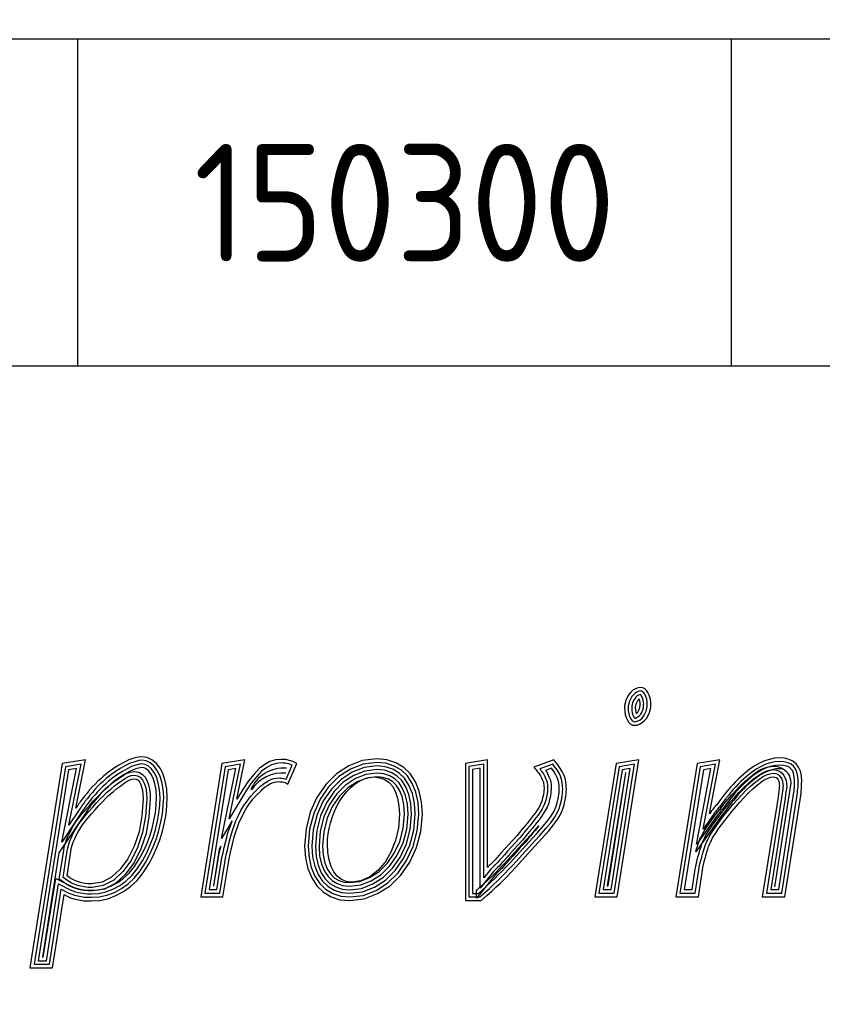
# Model space of a CAD drawing. Extents: x -227 to 124577, y 209 to 450552.
# Tile 9 of 14: x 66.66 to 72.8, y 305.25 to 312.78. Entities that reach past the tile are written whole.
import ezdxf
from ezdxf.enums import TextEntityAlignment as Align

# ---------------------------------------------------------------- set-up
doc = ezdxf.new("R2010")
doc.units = 0
doc.header["$LTSCALE"] = 4
doc.header["$MEASUREMENT"] = 0
doc.layers.get('0').update_dxf_attribs({"linetype": 'CONTINUOUS'})
for name, color, linetype in [('A3$0$PROVXREF', 7, 'CONTINUOUS'), ('A4-STEMP-25', 7, 'CONTINUOUS'), ('A4-WAPEN$0$A4-TXT-25', 7, 'CONTINUOUS'), ('A4LOGO$0$A4-LOGO-25', 7, 'CONTINUOUS'), ('A4LOGO$0$A4-LOGO-50', 9, 'CONTINUOUS'), ('PROVD25', 7, 'CONTINUOUS'), ('PROVD35', 2, 'CONTINUOUS'), ('PROVD50', 42, 'CONTINUOUS'), ('PROVXREF', 7, 'CONTINUOUS')]:
    doc.layers.add(name, color=color, linetype=linetype)
doc.styles.add('ISO', font='ISO', dxfattribs={"height": 5})

# ---------------------------------------------------------------- blocks, each defined once
blk = doc.blocks.new('A4-WAPEN')
at = {"layer": 'A4-WAPEN$0$A4-TXT-25', "linetype": 'Continuous'}
blk.add_line((-24.6706, 3.5168), (-24.5467, 4.2936), dxfattribs=at)
for points in [[(-25.62, 4.879), (-25.62, 4.8821), (-25.6185, 4.8867), (-25.6185, 4.8898), (-25.6185, 4.8929), (-25.6185, 4.8975), (-25.6185, 4.9006), (-25.6185, 4.9036), (-25.6169, 4.9083), (-25.6185, 4.9345), (-25.6231, 4.9592), (-25.6308, 4.9823), (-25.64, 5.0024), (-25.6508, 5.0193), (-25.6647, 5.0317), (-25.6786, 5.0394), (-25.694, 5.0425), (-25.7156, 5.0394), (-25.7357, 5.0317), (-25.7542, 5.0209), (-25.7711, 5.0054), (-25.7866, 4.9869), (-25.7989, 4.9653), (-25.8097, 4.9407), (-25.8159, 4.9144), (-25.8174, 4.9098), (-25.8189, 4.9067), (-25.8189, 4.9036), (-25.8189, 4.9006), (-25.8189, 4.8959), (-25.8189, 4.8929), (-25.8189, 4.8882), (-25.8174, 4.8589), (-25.8128, 4.8343), (-25.8066, 4.8111), (-25.7974, 4.7911), (-25.785, 4.7741), (-25.7727, 4.7618), (-25.7588, 4.7541), (-25.7434, 4.7525), (-25.7233, 4.7541), (-25.7033, 4.7618), (-25.6848, 4.7726), (-25.6663, 4.788), (-25.6508, 4.8049), (-25.6385, 4.8265), (-25.6277, 4.8512)], [(-25.6474, 4.8827), (-25.6474, 4.8865), (-25.6458, 4.8911), (-25.6458, 4.9081), (-25.6446, 4.9119), (-25.6457, 4.9312), (-25.6496, 4.9523), (-25.6563, 4.9722), (-25.6641, 4.9892), (-25.6719, 5.0014), (-25.6807, 5.0092), (-25.6882, 5.0134), (-25.6948, 5.0147), (-25.7087, 5.0127), (-25.7238, 5.0069), (-25.7379, 4.9987), (-25.7513, 4.9865), (-25.764, 4.9713), (-25.7744, 4.953), (-25.7836, 4.932), (-25.7895, 4.907), (-25.7916, 4.9008), (-25.7916, 4.8889), (-25.7902, 4.8622), (-25.7861, 4.8403), (-25.7808, 4.8204), (-25.7736, 4.805), (-25.7641, 4.7919), (-25.756, 4.7838), (-25.7504, 4.7807), (-25.7431, 4.78), (-25.7294, 4.781), (-25.7152, 4.7865), (-25.7005, 4.7951), (-25.6852, 4.8078), (-25.6731, 4.8211), (-25.663, 4.8389), (-25.6536, 4.8604)], [(-25.6748, 4.8864), (-25.6748, 4.891), (-25.6732, 4.8956), (-25.6732, 4.9125), (-25.6722, 4.9156), (-25.6729, 4.9278), (-25.6762, 4.9454), (-25.6818, 4.9621), (-25.6882, 4.9761), (-25.6929, 4.9835), (-25.6966, 4.9867), (-25.6967, 4.9868), (-25.7017, 4.986), (-25.7119, 4.9821), (-25.7216, 4.9765), (-25.7315, 4.9675), (-25.7414, 4.9556), (-25.7499, 4.9407), (-25.7575, 4.9233), (-25.7631, 4.8995), (-25.7642, 4.8963), (-25.7642, 4.8897), (-25.7629, 4.8654), (-25.7593, 4.8464), (-25.7549, 4.8298), (-25.7499, 4.8189), (-25.7433, 4.8098), (-25.7411, 4.8076), (-25.7355, 4.808), (-25.7271, 4.8113), (-25.7163, 4.8176), (-25.7042, 4.8276), (-25.6954, 4.8373), (-25.6875, 4.8512), (-25.6794, 4.8696)], [(-25.7021, 4.8902), (-25.7021, 4.8954), (-25.7006, 4.9), (-25.7006, 4.9169), (-25.6998, 4.9192), (-25.7001, 4.9245), (-25.7028, 4.9385), (-25.7073, 4.952), (-25.7074, 4.9523), (-25.7117, 4.9485), (-25.7188, 4.9399), (-25.7254, 4.9284), (-25.7314, 4.9146), (-25.7368, 4.892), (-25.7368, 4.8919), (-25.7368, 4.8904), (-25.7357, 4.8687), (-25.7326, 4.8524), (-25.7298, 4.8419), (-25.7232, 4.8474), (-25.7177, 4.8535), (-25.712, 4.8635), (-25.7053, 4.8788)], [(-29.5003, 3.6236), (-29.4586, 3.6884), (-29.4262, 3.7485), (-29.3969, 3.8118), (-29.3722, 3.8765), (-29.3522, 3.9413), (-29.3368, 4.0076), (-29.3244, 4.0724), (-29.3183, 4.1372), (-29.3152, 4.2019), (-29.3198, 4.2667), (-29.3306, 4.3253), (-29.3476, 4.3793), (-29.3707, 4.424), (-29.3985, 4.461), (-29.4324, 4.4888), (-29.4694, 4.5058), (-29.5095, 4.5119), (-29.5388, 4.5088), (-29.5712, 4.4996), (-29.6082, 4.4872), (-29.6468, 4.4687), (-29.6853, 4.4471), (-29.7254, 4.4225), (-29.764, 4.3947), (-29.801, 4.3654), (-29.8241, 4.3438), (-29.8473, 4.3238), (-29.8673, 4.3022), (-29.8889, 4.2806), (-29.9089, 4.2575), (-29.929, 4.2343), (-29.9475, 4.2096), (-29.966, 4.1865), (-29.9706, 4.1803), (-29.9753, 4.1742), (-29.9814, 4.1665), (-29.9876, 4.1572), (-29.9938, 4.148), (-29.9999, 4.1387), (-30.0076, 4.1279), (-30.0138, 4.1187), (-29.9398, 4.4888), (-30.1187, 4.4595), (-30.3654, 2.8972), (-30.1927, 2.8972), (-30.1048, 3.457), (-30.0801, 3.4447), (-30.0555, 3.4339), (-30.0308, 3.4262), (-30.0046, 3.42), (-29.9783, 3.4154), (-29.9521, 3.4108), (-29.9259, 3.4092), (-29.8966, 3.4092), (-29.8318, 3.4123), (-29.7686, 3.4262), (-29.7085, 3.4493), (-29.6498, 3.4802), (-29.5974, 3.5187), (-29.5465, 3.5665)], [(-29.5225, 3.6397), (-29.4822, 3.7023), (-29.4507, 3.7608), (-29.4222, 3.8224), (-29.3981, 3.8855), (-29.3786, 3.9485), (-29.3636, 4.0133), (-29.3516, 4.0763), (-29.3456, 4.1391), (-29.3426, 4.2016), (-29.347, 4.2632), (-29.3572, 4.3187), (-29.373, 4.3688), (-29.394, 4.4094), (-29.4184, 4.4419), (-29.447, 4.4654), (-29.4773, 4.4793), (-29.5102, 4.4843), (-29.5336, 4.4819), (-29.5631, 4.4734), (-29.5979, 4.4618), (-29.6341, 4.4444), (-29.6715, 4.4235), (-29.7102, 4.3997), (-29.7475, 4.3729), (-29.7831, 4.3446), (-29.8058, 4.3235), (-29.8282, 4.3041), (-29.8476, 4.2832), (-29.8688, 4.2619), (-29.8883, 4.2395), (-29.9077, 4.2171), (-29.9259, 4.1929), (-29.9444, 4.1697), (-29.9487, 4.1639), (-29.9536, 4.1574), (-29.9593, 4.1503), (-29.9648, 4.142), (-29.971, 4.1328), (-29.9774, 4.1231), (-29.9851, 4.1124), (-30.0678, 3.9884), (-29.9744, 4.4554), (-30.0947, 4.4357), (-30.3334, 2.9246), (-30.2161, 2.9246), (-30.1261, 3.4983), (-30.0685, 3.4695), (-30.0459, 3.4596), (-30.0236, 3.4526), (-29.999, 3.4469), (-29.9736, 3.4424), (-29.9489, 3.438), (-29.9251, 3.4366), (-29.8973, 3.4366), (-29.8354, 3.4395), (-29.7765, 3.4525), (-29.7198, 3.4743), (-29.6644, 3.5034), (-29.615, 3.5398), (-29.5666, 3.5852)], [(-29.5447, 3.6557), (-29.5058, 3.7162), (-29.4752, 3.773), (-29.4474, 3.833), (-29.424, 3.8944), (-29.4051, 3.9556), (-29.3904, 4.0189), (-29.3787, 4.0801), (-29.3729, 4.1411), (-29.37, 4.2013), (-29.3742, 4.2598), (-29.3839, 4.3121), (-29.3984, 4.3584), (-29.4172, 4.3948), (-29.4383, 4.4229), (-29.4616, 4.4419), (-29.4853, 4.4528), (-29.5108, 4.4567), (-29.5283, 4.4549), (-29.555, 4.4473), (-29.5876, 4.4364), (-29.6215, 4.4201), (-29.6576, 4.3999), (-29.695, 4.3769), (-29.731, 4.351), (-29.7653, 4.3239), (-29.7875, 4.3031), (-29.8091, 4.2843), (-29.8279, 4.2642), (-29.8488, 4.2432), (-29.8676, 4.2216), (-29.8863, 4.1999), (-29.9042, 4.1761), (-29.9227, 4.153), (-29.9268, 4.1475), (-29.932, 4.1406), (-29.9372, 4.1341), (-29.942, 4.1268), (-29.9482, 4.1176), (-29.9549, 4.1076), (-29.9626, 4.0968), (-30.1218, 3.858), (-30.009, 4.422), (-30.0708, 4.4118), (-30.3014, 2.952), (-30.2396, 2.952), (-30.1473, 3.5395), (-30.0569, 3.4943), (-30.0363, 3.4853), (-30.0163, 3.479), (-29.9935, 3.4737), (-29.9457, 3.4653), (-29.9243, 3.464), (-29.8979, 3.464), (-29.8391, 3.4668), (-29.7844, 3.4788), (-29.7311, 3.4993), (-29.679, 3.5267), (-29.6325, 3.5609), (-29.5867, 3.6039)], [(-28.8263, 3.804), (-28.817, 3.8426), (-28.8078, 3.8796), (-28.7985, 3.9151), (-28.7877, 3.9459), (-28.7785, 3.9737), (-28.7646, 4.0122), (-28.7461, 4.0508), (-28.7276, 4.0878), (-28.706, 4.1233), (-28.6829, 4.1572), (-28.6582, 4.1896), (-28.6304, 4.2204), (-28.6011, 4.2497), (-28.5842, 4.2667), (-28.5657, 4.2806), (-28.5487, 4.2929), (-28.5302, 4.3037), (-28.5132, 4.3114), (-28.4947, 4.3176), (-28.4778, 4.3207), (-28.4592, 4.3222), (-28.45, 4.3207), (-28.4407, 4.3207), (-28.433, 4.3191), (-28.4253, 4.3176), (-28.4176, 4.3145), (-28.4099, 4.3114), (-28.4022, 4.3068), (-28.3929, 4.3022), (-28.3251, 4.4595), (-28.3405, 4.4672), (-28.3559, 4.4749), (-28.3698, 4.4811), (-28.3821, 4.4842), (-28.3976, 4.4872), (-28.4114, 4.4903), (-28.4269, 4.4903), (-28.4438, 4.4919), (-28.487, 4.4872), (-28.5302, 4.4749), (-28.5703, 4.4518), (-28.6119, 4.4209), (-28.652, 4.3793), (-28.6952, 4.3269), (-28.7384, 4.2621), (-28.7831, 4.1881), (-28.7214, 4.4888), (-28.8972, 4.4595), (-29.0592, 3.4416), (-28.8895, 3.4416), (-28.8479, 3.6992), (-28.8433, 3.73), (-28.8356, 3.7655)], [(-28.8529, 3.8104), (-28.8436, 3.8491), (-28.8343, 3.8864), (-28.8248, 3.9231), (-28.8137, 3.9548), (-28.8044, 3.9826), (-28.7899, 4.0228), (-28.7707, 4.0628), (-28.7516, 4.1011), (-28.729, 4.1381), (-28.7051, 4.1732), (-28.6793, 4.2071), (-28.6503, 4.2393), (-28.6205, 4.2691), (-28.6022, 4.2874), (-28.5819, 4.3026), (-28.5637, 4.3159), (-28.5428, 4.3281), (-28.5232, 4.337), (-28.5015, 4.3442), (-28.4813, 4.3479), (-28.4581, 4.3498), (-28.4477, 4.3481), (-28.438, 4.3481), (-28.4175, 4.344), (-28.4066, 4.3396), (-28.3605, 4.4466), (-28.3676, 4.4501), (-28.3787, 4.4551), (-28.3881, 4.4574), (-28.4032, 4.4605), (-28.4144, 4.463), (-28.4281, 4.463), (-28.4436, 4.4644), (-28.4817, 4.4603), (-28.5194, 4.4495), (-28.5552, 4.4288), (-28.5938, 4.4003), (-28.6316, 4.3611), (-28.6732, 4.3105), (-28.7153, 4.2474), (-28.8419, 4.0378), (-28.7563, 4.4552), (-28.8733, 4.4357), (-29.0271, 3.469), (-28.9128, 3.469), (-28.8749, 3.7034), (-28.8702, 3.735), (-28.8622, 3.7716)], [(-27.4614, 3.7053), (-27.409, 3.8164), (-27.3766, 3.9398), (-27.3643, 4.0724), (-27.3704, 4.1649), (-27.3889, 4.2482), (-27.4182, 4.3207), (-27.4583, 4.3824), (-27.5077, 4.4302), (-27.5678, 4.4657), (-27.6372, 4.4888), (-27.7128, 4.4965), (-27.8238, 4.4826), (-27.9272, 4.4425), (-28.0213, 4.3808), (-28.103, 4.2991), (-28.1709, 4.2004), (-28.2217, 4.0878), (-28.2541, 3.9613), (-28.2649, 3.8287), (-28.2588, 3.7377), (-28.2402, 3.6575), (-28.2109, 3.585), (-28.1709, 3.5249), (-28.1215, 3.4771), (-28.0614, 3.4416), (-27.995, 3.4185), (-27.9195, 3.4123), (-27.81, 3.4247), (-27.7066, 3.4647), (-27.611, 3.5249), (-27.5293, 3.6066)], [(-27.4852, 3.719), (-27.4348, 3.8258), (-27.4037, 3.9445), (-27.3917, 4.0727), (-27.3976, 4.161), (-27.4152, 4.24), (-27.4426, 4.308), (-27.4796, 4.3649), (-27.5244, 4.4083), (-27.5792, 4.4406), (-27.643, 4.4619), (-27.7125, 4.4689), (-27.8171, 4.4559), (-27.9146, 4.418), (-28.0039, 4.3595), (-28.0819, 4.2815), (-28.1469, 4.1869), (-28.1958, 4.0787), (-28.227, 3.9568), (-28.2375, 3.8285), (-28.2316, 3.7418), (-28.2141, 3.6658), (-28.1866, 3.5979), (-28.1497, 3.5425), (-28.1048, 3.499), (-28.0498, 3.4666), (-27.9893, 3.4455), (-27.9199, 3.4398), (-27.8166, 3.4515), (-27.719, 3.4893), (-27.6282, 3.5464), (-27.5504, 3.6242)], [(-26.715, 3.5989), (-26.6857, 3.6298), (-26.6533, 3.6637), (-26.5068, 3.8241), (-26.4482, 3.8889), (-26.3988, 3.9444), (-26.3618, 3.9906), (-26.3325, 4.0323), (-26.3094, 4.0708), (-26.294, 4.1063), (-26.2816, 4.1433), (-26.2724, 4.1834), (-26.2708, 4.1927), (-26.2693, 4.2019), (-26.2677, 4.2112), (-26.2662, 4.2204), (-26.2647, 4.2297), (-26.2647, 4.2389), (-26.2647, 4.2482), (-26.2631, 4.259), (-26.2647, 4.2898), (-26.2677, 4.3191), (-26.2739, 4.3469), (-26.2832, 4.3731), (-26.2955, 4.3993), (-26.3125, 4.4271), (-26.334, 4.4564), (-26.3587, 4.4888), (-26.5114, 4.4333), (-26.5037, 4.4225), (-26.496, 4.4132), (-26.4883, 4.404), (-26.4836, 4.3963), (-26.4775, 4.3885), (-26.4729, 4.3808), (-26.4667, 4.3731), (-26.4605, 4.3654), (-26.4528, 4.35), (-26.4482, 4.3377), (-26.4435, 4.3269), (-26.4389, 4.3161), (-26.4374, 4.3068), (-26.4358, 4.296), (-26.4358, 4.2852), (-26.4343, 4.2729), (-26.4358, 4.2467), (-26.4389, 4.2204), (-26.4451, 4.1973), (-26.4513, 4.1726), (-26.4605, 4.1495), (-26.4729, 4.1264), (-26.4867, 4.1032), (-26.5022, 4.0801), (-26.5176, 4.0616), (-26.533, 4.0415), (-26.5484, 4.0215), (-26.5654, 3.9999), (-26.5839, 3.9783), (-26.6024, 3.9567), (-26.6209, 3.9336), (-26.641, 3.9105), (-26.6764, 3.8719), (-26.7073, 3.838), (-26.7335, 3.8071), (-26.7582, 3.7809), (-26.7782, 3.7578), (-26.7952, 3.7393), (-26.8091, 3.7238), (-26.8183, 3.713), (-26.8229, 3.7084), (-26.8291, 3.7038), (-26.8337, 3.6976), (-26.8399, 3.693), (-26.8476, 3.6853), (-26.8538, 3.6791), (-26.8615, 3.6714), (-26.8677, 3.6637), (-26.8677, 4.4888), (-27.0358, 4.4595), (-27.0358, 3.4123), (-26.9155, 3.4123), (-26.8723, 3.4509), (-26.8337, 3.4848), (-26.8013, 3.5156), (-26.7705, 3.5434), (-26.7427, 3.5712)], [(-26.7346, 3.618), (-26.7055, 3.6487), (-26.6733, 3.6824), (-26.527, 3.8425), (-26.4686, 3.9071), (-26.4198, 3.962), (-26.3837, 4.0071), (-26.3555, 4.0472), (-26.3338, 4.0834), (-26.3195, 4.1161), (-26.308, 4.1508), (-26.2992, 4.1888), (-26.2978, 4.1972), (-26.2963, 4.2064), (-26.2947, 4.2157), (-26.2932, 4.2249), (-26.292, 4.232), (-26.292, 4.2389), (-26.292, 4.2502), (-26.2906, 4.2603), (-26.292, 4.2877), (-26.2948, 4.3147), (-26.3003, 4.3394), (-26.3085, 4.3627), (-26.3196, 4.3863), (-26.3352, 4.4118), (-26.356, 4.44), (-26.3683, 4.4562), (-26.4664, 4.4205), (-26.4659, 4.4199), (-26.4611, 4.4119), (-26.4549, 4.4042), (-26.4503, 4.3965), (-26.4453, 4.3902), (-26.4373, 4.3803), (-26.4277, 4.361), (-26.4228, 4.3479), (-26.4184, 4.3376), (-26.4125, 4.3238), (-26.4103, 4.311), (-26.4085, 4.298), (-26.4085, 4.2869), (-26.4068, 4.2738), (-26.4086, 4.2443), (-26.412, 4.2153), (-26.4186, 4.1905), (-26.4251, 4.1642), (-26.4356, 4.1379), (-26.449, 4.1129), (-26.4636, 4.0886), (-26.4802, 4.0637), (-26.4962, 4.0445), (-26.5113, 4.0248), (-26.5268, 4.0047), (-26.5442, 3.9825), (-26.5631, 3.9605), (-26.5813, 3.9393), (-26.5999, 3.9161), (-26.6205, 3.8922), (-26.6562, 3.8534), (-26.6867, 3.8199), (-26.7131, 3.7889), (-26.7378, 3.7625), (-26.7578, 3.7396), (-26.7749, 3.7209), (-26.7885, 3.7058), (-26.7982, 3.6944), (-26.805, 3.6877), (-26.8095, 3.6842), (-26.8142, 3.6781), (-26.8219, 3.6723), (-26.8344, 3.6598), (-26.8411, 3.6531), (-26.895, 3.5856), (-26.895, 4.4562), (-27.0084, 4.4365), (-27.0084, 3.4397), (-26.9259, 3.4397), (-26.8905, 3.4714), (-26.8522, 3.505), (-26.82, 3.5357), (-26.7894, 3.5633), (-26.7621, 3.5905)], [(-25.7094, 4.4888), (-25.8837, 4.4595), (-26.0472, 3.4416), (-25.8745, 3.4416)], [(-25.7424, 4.4555), (-25.8598, 4.4357), (-26.0151, 3.469), (-25.8979, 3.469)], [(-25.1481, 3.8858), (-25.1404, 3.8981), (-25.1327, 3.9105), (-25.1234, 3.9243), (-25.1018, 3.9567), (-25.0771, 3.9906), (-25.0525, 4.0246), (-25.0247, 4.0601), (-24.9954, 4.0955), (-24.9661, 4.131), (-24.9368, 4.1649), (-24.9044, 4.2004), (-24.8705, 4.2359), (-24.8381, 4.2667), (-24.8057, 4.2945), (-24.7764, 4.3161), (-24.7502, 4.3346), (-24.724, 4.3469), (-24.7008, 4.3546), (-24.6792, 4.3577), (-24.67, 4.3562), (-24.6607, 4.3531), (-24.653, 4.3469), (-24.6468, 4.3392), (-24.6422, 4.3299), (-24.6376, 4.3176), (-24.6361, 4.3022), (-24.6345, 4.2868), (-24.6361, 4.2806), (-24.6361, 4.276), (-24.6361, 4.2713), (-24.6361, 4.2667), (-24.6376, 4.2621), (-24.6376, 4.2575), (-24.6391, 4.2528), (-24.6391, 4.2497), (-24.6453, 4.2019), (-24.7656, 3.4416), (-24.5929, 3.4416), (-24.4695, 4.2312), (-24.4679, 4.2405), (-24.4679, 4.2528), (-24.4664, 4.2636), (-24.4649, 4.276), (-24.4649, 4.2868), (-24.4649, 4.2991), (-24.4649, 4.3099), (-24.4633, 4.3222), (-24.4664, 4.3654), (-24.4741, 4.4024), (-24.488, 4.4333), (-24.5065, 4.4579), (-24.5312, 4.478), (-24.5605, 4.4919), (-24.596, 4.4996), (-24.6361, 4.5027), (-24.6731, 4.4996), (-24.7101, 4.4919), (-24.7486, 4.4795), (-24.7872, 4.4626), (-24.8273, 4.4394), (-24.8674, 4.4117), (-24.9075, 4.3793), (-24.9476, 4.3423), (-24.9692, 4.3207), (-24.9877, 4.3006), (-25.0077, 4.279), (-25.0262, 4.2575), (-25.0463, 4.2328), (-25.0679, 4.2066), (-25.0895, 4.1773), (-25.1141, 4.1449), (-25.1203, 4.1387), (-25.1265, 4.131), (-25.1327, 4.1233), (-25.1388, 4.1156), (-25.1465, 4.1063), (-25.1527, 4.0971), (-25.1604, 4.0863), (-25.1681, 4.0755), (-25.0895, 4.4888), (-25.2637, 4.4595), (-25.4272, 3.4416), (-25.2545, 3.4416), (-25.2236, 3.6436), (-25.2206, 3.6637), (-25.2159, 3.6868), (-25.2098, 3.7115), (-25.2021, 3.7362), (-25.1959, 3.7609), (-25.1897, 3.784), (-25.182, 3.8056), (-25.1758, 3.8241), (-25.1712, 3.8349), (-25.1666, 3.8472), (-25.1604, 3.8596), (-25.1542, 3.8719)], [(-25.1723, 3.8987), (-25.1636, 3.9126), (-25.1557, 3.9253), (-25.1462, 3.9395), (-25.1243, 3.9724), (-25.0993, 4.0068), (-25.0743, 4.0411), (-25.046, 4.0772), (-25.0165, 4.113), (-24.987, 4.1487), (-24.9573, 4.1831), (-24.9244, 4.2191), (-24.8898, 4.2553), (-24.8565, 4.287), (-24.8228, 4.3159), (-24.7924, 4.3383), (-24.764, 4.3583), (-24.7342, 4.3724), (-24.7071, 4.3814), (-24.6789, 4.3854), (-24.6634, 4.3828), (-24.6474, 4.3775), (-24.6335, 4.3664), (-24.6237, 4.354), (-24.6171, 4.3409), (-24.6107, 4.3239), (-24.6088, 4.3049), (-24.6068, 4.2847), (-24.6087, 4.2772), (-24.6087, 4.2623), (-24.6102, 4.2576), (-24.6102, 4.253), (-24.6117, 4.2486), (-24.6182, 4.198), (-24.7335, 3.469), (-24.6163, 3.469), (-24.4965, 4.2356), (-24.4953, 4.2428), (-24.4953, 4.2548), (-24.4935, 4.2673), (-24.4922, 4.2777), (-24.4922, 4.3116), (-24.4908, 4.323), (-24.4936, 4.3616), (-24.5003, 4.3939), (-24.5117, 4.4193), (-24.5264, 4.4388), (-24.5459, 4.4547), (-24.5694, 4.4658), (-24.5999, 4.4724), (-24.636, 4.4752), (-24.6691, 4.4724), (-24.7031, 4.4654), (-24.7389, 4.4539), (-24.7748, 4.4381), (-24.8126, 4.4163), (-24.851, 4.3897), (-24.8896, 4.3586), (-24.9286, 4.3225), (-24.9494, 4.3017), (-24.9676, 4.282), (-24.9873, 4.2608), (-25.0052, 4.2399), (-25.0251, 4.2154), (-25.0463, 4.1897), (-25.0676, 4.1608), (-25.0935, 4.1268), (-25.0999, 4.1204), (-25.1051, 4.1139), (-25.1113, 4.1062), (-25.1176, 4.0983), (-25.1246, 4.0899), (-25.1302, 4.0815), (-25.1381, 4.0704), (-25.2183, 3.958), (-25.1237, 4.4553), (-25.2398, 4.4357), (-25.3951, 3.469), (-25.278, 3.469), (-25.2507, 3.6478), (-25.2475, 3.6685), (-25.2427, 3.6928), (-25.2361, 3.7189), (-25.2284, 3.7436), (-25.2224, 3.7677), (-25.2159, 3.7921), (-25.2079, 3.8145), (-25.2015, 3.8338), (-25.1966, 3.8451), (-25.1917, 3.8582), (-25.1849, 3.8718), (-25.179, 3.8836)], [(-25.1966, 3.9115), (-25.1868, 3.9271), (-25.1787, 3.9402), (-25.169, 3.9547), (-25.1468, 3.988), (-25.1214, 4.0229), (-25.0962, 4.0576), (-25.0674, 4.0944), (-25.0376, 4.1304), (-25.0079, 4.1663), (-24.9777, 4.2013), (-24.9444, 4.2378), (-24.9092, 4.2746), (-24.8748, 4.3074), (-24.8398, 4.3374), (-24.8084, 4.3605), (-24.7778, 4.3821), (-24.7443, 4.3978), (-24.7135, 4.4081), (-24.6786, 4.4131), (-24.6567, 4.4095), (-24.6341, 4.4019), (-24.6141, 4.3859), (-24.6005, 4.3689), (-24.592, 4.3519), (-24.5838, 4.3301), (-24.5816, 4.3076), (-24.5791, 4.2827), (-24.5813, 4.2738), (-24.5813, 4.2578), (-24.5828, 4.2532), (-24.5828, 4.2486), (-24.5849, 4.2425), (-24.5911, 4.1942), (-24.7015, 3.4964), (-24.6397, 3.4964), (-24.5236, 4.24), (-24.5227, 4.245), (-24.5227, 4.2567), (-24.5207, 4.2709), (-24.5196, 4.2794), (-24.5196, 4.3133), (-24.5183, 4.3237), (-24.5208, 4.3578), (-24.5265, 4.3854), (-24.5354, 4.4053), (-24.5463, 4.4197), (-24.5606, 4.4313), (-24.5783, 4.4397), (-24.6039, 4.4453), (-24.6359, 4.4477), (-24.6652, 4.4453), (-24.6961, 4.4389), (-24.7292, 4.4283), (-24.7624, 4.4137), (-24.798, 4.3931), (-24.8346, 4.3678), (-24.8717, 4.3378), (-24.9096, 4.3028), (-24.9297, 4.2827), (-24.9475, 4.2634), (-24.9669, 4.2426), (-24.9842, 4.2224), (-25.0039, 4.1981), (-25.0247, 4.1729), (-25.0456, 4.1444), (-25.0728, 4.1088), (-25.0794, 4.1021), (-25.0837, 4.0968), (-25.0899, 4.0891), (-25.0964, 4.0809), (-25.1026, 4.0735), (-25.1076, 4.066), (-25.1159, 4.0544), (-25.2686, 3.8405), (-25.158, 4.4217), (-25.2159, 4.412), (-25.363, 3.4964), (-25.3015, 3.4964), (-25.2778, 3.6519), (-25.2745, 3.6732), (-25.2694, 3.6988), (-25.2625, 3.7263), (-25.2548, 3.751), (-25.2489, 3.7746), (-25.242, 3.8003), (-25.2338, 3.8235), (-25.2271, 3.8436), (-25.222, 3.8553), (-25.2168, 3.8691), (-25.2094, 3.8841), (-25.2038, 3.8953)], [(-29.5669, 3.6718), (-29.5294, 3.7301), (-29.4997, 3.7853), (-29.4727, 3.8437), (-29.4499, 3.9033), (-29.4315, 3.9628), (-29.4172, 4.0246), (-29.4058, 4.084), (-29.4002, 4.143), (-29.3975, 4.201), (-29.4014, 4.2563), (-29.4105, 4.3055), (-29.4238, 4.3479), (-29.4405, 4.3802), (-29.4582, 4.4038), (-29.4762, 4.4185), (-29.4932, 4.4263), (-29.5115, 4.4291), (-29.5231, 4.4279), (-29.5469, 4.4211), (-29.5773, 4.411), (-29.6089, 4.3958), (-29.6437, 4.3763), (-29.6798, 4.3541), (-29.7145, 4.3291), (-29.7474, 4.3031), (-29.7692, 4.2827), (-29.7901, 4.2646), (-29.8081, 4.2452), (-29.8287, 4.2246), (-29.8469, 4.2037), (-29.865, 4.1827), (-29.8826, 4.1593), (-29.9011, 4.1362), (-29.9049, 4.1311), (-29.9103, 4.1239), (-29.9151, 4.1179), (-29.9193, 4.1116), (-29.9254, 4.1024), (-29.9323, 4.092), (-29.94, 4.0812), (-30.1435, 3.7762), (-30.2693, 2.9793), (-30.263, 2.9793), (-30.1685, 3.5807), (-30.0453, 3.5191), (-30.0267, 3.511), (-30.0091, 3.5055), (-29.988, 3.5005), (-29.9425, 3.4925), (-29.9235, 3.4914), (-29.8986, 3.4914), (-29.8427, 3.494), (-29.7923, 3.5051), (-29.7424, 3.5243), (-29.6935, 3.55), (-29.6501, 3.582), (-29.6068, 3.6226)], [(-30.1066, 3.7949), (-30.103, 3.8221), (-30.0938, 3.8512), (-30.0852, 3.8788), (-30.0732, 3.9062), (-30.0613, 3.9334), (-30.0461, 3.9604), (-30.0316, 3.9862), (-30.014, 4.0143), (-29.9905, 4.0446), (-29.965, 4.0765), (-29.9362, 4.1101), (-29.9069, 4.1425), (-29.8787, 4.1754), (-29.8495, 4.2062), (-29.798, 4.2576), (-29.7654, 4.2854), (-29.7347, 4.3113), (-29.7035, 4.3343), (-29.6762, 4.3535), (-29.6496, 4.3712), (-29.6222, 4.385), (-29.5983, 4.3936), (-29.5681, 4.3997), (-29.5336, 4.3928), (-29.5039, 4.3763), (-29.4828, 4.3522), (-29.4686, 4.3262), (-29.4584, 4.2977), (-29.4507, 4.2649), (-29.4472, 4.229), (-29.4454, 4.1905), (-29.4551, 4.0533), (-29.4779, 3.9247), (-29.5174, 3.8062), (-29.569, 3.703), (-29.6336, 3.6145), (-29.7091, 3.5461), (-29.7957, 3.5), (-29.8877, 3.4856), (-29.9229, 3.4856), (-29.9545, 3.4893), (-29.9811, 3.4946), (-30.0091, 3.5016), (-30.0379, 3.5112), (-30.0643, 3.5244), (-30.0897, 3.5389), (-30.141, 3.5756)], [(-30.0795, 3.791), (-30.0761, 3.8161), (-30.0677, 3.8431), (-30.0596, 3.8692), (-30.0482, 3.8952), (-30.0368, 3.9211), (-30.0223, 3.947), (-30.0081, 3.9722), (-29.9916, 3.9986), (-29.969, 4.0277), (-29.9439, 4.059), (-29.9156, 4.092), (-29.8863, 4.1244), (-29.8584, 4.157), (-29.8299, 4.1871), (-29.8034, 4.2136), (-29.7795, 4.2375), (-29.7477, 4.2645), (-29.7177, 4.2898), (-29.6875, 4.3121), (-29.6607, 4.3309), (-29.6359, 4.3475), (-29.6113, 4.3598), (-29.5909, 4.3672), (-29.5681, 4.3717), (-29.5431, 4.3667), (-29.5213, 4.3546), (-29.5054, 4.3364), (-29.4937, 4.315), (-29.4848, 4.2899), (-29.4778, 4.2604), (-29.4745, 4.2271), (-29.4728, 4.1908), (-29.4823, 4.0567), (-29.5045, 3.9315), (-29.5428, 3.8167), (-29.5925, 3.7173), (-29.6541, 3.6329), (-29.725, 3.5686), (-29.8045, 3.5263), (-29.8898, 3.5129), (-29.9213, 3.5129), (-29.9503, 3.5163), (-29.9751, 3.5213), (-30.0014, 3.5279), (-30.0274, 3.5365), (-30.0514, 3.5486), (-30.0749, 3.562), (-30.1113, 3.588)], [(-28.8795, 3.8168), (-28.8702, 3.8556), (-28.8609, 3.8932), (-28.851, 3.9311), (-28.8396, 3.9636), (-28.8302, 3.9916), (-28.8191, 4.0226), (-28.9006, 3.8876), (-28.7911, 4.4217), (-28.8494, 4.412), (-28.995, 3.4964), (-28.9361, 3.4964), (-28.902, 3.7076), (-28.8972, 3.7399), (-28.8889, 3.7777)], [(-27.5091, 3.7327), (-27.4607, 3.8352), (-27.4307, 3.9493), (-27.4192, 4.0731), (-27.4248, 4.1571), (-27.4414, 4.2319), (-27.467, 4.2953), (-27.5009, 4.3473), (-27.5411, 4.3863), (-27.5907, 4.4155), (-27.6488, 4.4349), (-27.7122, 4.4414), (-27.8103, 4.4291), (-27.902, 4.3936), (-27.9865, 4.3381), (-28.0607, 4.2639), (-28.123, 4.1734), (-28.1699, 4.0696), (-28.1999, 3.9523), (-28.21, 3.8283), (-28.2044, 3.7458), (-28.1879, 3.674), (-28.1623, 3.6108), (-28.1285, 3.5602), (-28.0881, 3.5209), (-28.0382, 3.4915), (-27.9836, 3.4725), (-27.9203, 3.4673), (-27.8232, 3.4783), (-27.7313, 3.5139), (-27.6454, 3.568), (-27.5716, 3.6418)], [(-27.5329, 3.7464), (-27.4865, 3.8446), (-27.4578, 3.9541), (-27.4467, 4.0735), (-27.452, 4.1532), (-27.4676, 4.2237), (-27.4914, 4.2826), (-27.5222, 4.3298), (-27.5578, 4.3644), (-27.6021, 4.3905), (-27.6546, 4.408), (-27.7119, 4.4138), (-27.8036, 4.4024), (-27.8894, 4.3691), (-27.9691, 4.3168), (-28.0396, 4.2463), (-28.099, 4.1599), (-28.1439, 4.0605), (-28.1728, 3.9477), (-28.1826, 3.8282), (-28.1772, 3.7498), (-28.1617, 3.6823), (-28.1379, 3.6236), (-28.1074, 3.5778), (-28.0714, 3.5429), (-28.0266, 3.5165), (-27.9779, 3.4995), (-27.9207, 3.4948), (-27.8298, 3.5051), (-27.7437, 3.5385), (-27.6626, 3.5895), (-27.5927, 3.6594)], [(-27.5567, 3.7601), (-27.5123, 3.854), (-27.4848, 3.9589), (-27.4741, 4.0738), (-27.4792, 4.1493), (-27.4939, 4.2156), (-27.5158, 4.2699), (-27.5434, 4.3123), (-27.5745, 4.3425), (-27.6135, 4.3654), (-27.6604, 4.3811), (-27.7116, 4.3863), (-27.7968, 4.3756), (-27.8768, 4.3446), (-27.9518, 4.2954), (-28.0184, 4.2288), (-28.0751, 4.1464), (-28.118, 4.0514), (-28.1457, 3.9432), (-28.1551, 3.828), (-28.1501, 3.7538), (-28.1355, 3.6906), (-28.1136, 3.6365), (-28.0862, 3.5954), (-28.0546, 3.5648), (-28.015, 3.5415), (-27.9722, 3.5265), (-27.9212, 3.5223), (-27.8363, 3.5319), (-27.7561, 3.5631), (-27.6798, 3.611), (-27.6138, 3.677)], [(-26.7542, 3.6371), (-26.7253, 3.6675), (-26.6933, 3.7011), (-26.5473, 3.8609), (-26.4889, 3.9254), (-26.4407, 3.9797), (-26.4056, 4.0235), (-26.3784, 4.0622), (-26.3582, 4.096), (-26.3451, 4.1259), (-26.3344, 4.1582), (-26.3261, 4.1941), (-26.3248, 4.2017), (-26.3233, 4.2109), (-26.3218, 4.2202), (-26.3202, 4.2294), (-26.3194, 4.2342), (-26.3194, 4.2389), (-26.3194, 4.2521), (-26.3181, 4.2615), (-26.3193, 4.2856), (-26.3219, 4.3103), (-26.3266, 4.3318), (-26.3339, 4.3523), (-26.3438, 4.3733), (-26.3579, 4.3965), (-26.3779, 4.4236), (-26.4236, 4.4069), (-26.4141, 4.3951), (-26.4025, 4.3719), (-26.3973, 4.3581), (-26.3932, 4.3484), (-26.386, 4.3316), (-26.3833, 4.3152), (-26.3811, 4.2999), (-26.3811, 4.2886), (-26.3793, 4.2747), (-26.3813, 4.2418), (-26.385, 4.2101), (-26.3921, 4.1836), (-26.399, 4.1557), (-26.4108, 4.1264), (-26.4252, 4.0994), (-26.4404, 4.0739), (-26.4582, 4.0473), (-26.4748, 4.0274), (-26.4896, 4.0082), (-26.5052, 3.9879), (-26.523, 3.9652), (-26.5423, 3.9427), (-26.5602, 3.9218), (-26.5788, 3.8985), (-26.6001, 3.874), (-26.636, 3.8349), (-26.6661, 3.8018), (-26.6927, 3.7706), (-26.7175, 3.7442), (-26.7373, 3.7213), (-26.7546, 3.7024), (-26.7679, 3.6877), (-26.7781, 3.6758), (-26.787, 3.667), (-26.79, 3.6647), (-26.7946, 3.6585), (-26.8039, 3.6515), (-26.8151, 3.6404), (-26.8206, 3.6348), (-26.9224, 3.5076), (-26.9224, 4.4237), (-26.981, 4.4134), (-26.981, 3.4671), (-26.9364, 3.4671), (-26.9086, 3.4918), (-26.8707, 3.5252), (-26.8386, 3.5558), (-26.8082, 3.5831), (-26.7815, 3.6099)], [(-25.7754, 4.4222), (-25.8359, 4.412), (-25.9829, 3.4964), (-25.9213, 3.4964)], [(-25.8083, 4.3889), (-25.812, 4.3883), (-25.9508, 3.5238), (-25.9447, 3.5238)], [(-25.2208, 3.9244), (-25.21, 3.9416), (-25.2017, 3.955), (-25.1917, 3.9699), (-25.1692, 4.0037), (-25.1436, 4.039), (-25.118, 4.0741), (-25.0887, 4.1115), (-25.0587, 4.1478), (-25.0288, 4.184), (-24.9982, 4.2195), (-24.9644, 4.2565), (-24.9285, 4.294), (-24.8932, 4.3277), (-24.8569, 4.3588), (-24.8244, 4.3827), (-24.7917, 4.4058), (-24.7545, 4.4233), (-24.7198, 4.4349), (-24.6783, 4.4408), (-24.6501, 4.4361), (-24.6209, 4.4264), (-24.6108, 4.4183), (-24.6358, 4.4203), (-24.6612, 4.4181), (-24.6891, 4.4123), (-24.7195, 4.4026), (-24.75, 4.3892), (-24.7833, 4.37), (-24.8181, 4.3459), (-24.8538, 4.3171), (-24.8907, 4.283), (-24.9099, 4.2638), (-24.9274, 4.2448), (-24.9464, 4.2243), (-24.9632, 4.2048), (-24.9827, 4.1808), (-25.0031, 4.1561), (-25.0237, 4.128), (-25.0521, 4.0907), (-25.059, 4.0838), (-25.0623, 4.0797), (-25.0685, 4.072), (-25.0752, 4.0636), (-25.0806, 4.0571), (-25.0851, 4.0504), (-25.0936, 4.0385), (-25.2744, 3.7853), (-25.2682, 3.8084), (-25.2596, 3.8324), (-25.2527, 3.8533), (-25.2475, 3.8655), (-25.242, 3.8801), (-25.2339, 3.8963), (-25.2285, 3.907)], [(-25.2208, 3.9244), (-25.21, 3.9416), (-25.2017, 3.955), (-25.1917, 3.9699), (-25.1692, 4.0037), (-25.1436, 4.039), (-25.118, 4.0741), (-25.0887, 4.1115), (-25.0587, 4.1478), (-25.0288, 4.184), (-24.9982, 4.2195), (-24.9644, 4.2565), (-24.9285, 4.294), (-24.8932, 4.3277), (-24.8569, 4.3588), (-24.8244, 4.3827), (-24.7917, 4.4058), (-24.7545, 4.4233), (-24.7198, 4.4349), (-24.6783, 4.4408), (-24.6501, 4.4361), (-24.6209, 4.4264), (-24.6108, 4.4183), (-24.6358, 4.4203), (-24.6612, 4.4181), (-24.6891, 4.4123), (-24.7195, 4.4026), (-24.75, 4.3892), (-24.7833, 4.37), (-24.8181, 4.3459), (-24.8538, 4.3171), (-24.8907, 4.283), (-24.9099, 4.2638), (-24.9274, 4.2448), (-24.9464, 4.2243), (-24.9632, 4.2048), (-24.9827, 4.1808), (-25.0031, 4.1561), (-25.0237, 4.128), (-25.0521, 4.0907), (-25.059, 4.0838), (-25.0623, 4.0797), (-25.0685, 4.072), (-25.0752, 4.0636), (-25.0806, 4.0571), (-25.0851, 4.0504), (-25.0936, 4.0385), (-25.2744, 3.7853), (-25.2682, 3.8084), (-25.2596, 3.8324), (-25.2527, 3.8533), (-25.2475, 3.8655), (-25.242, 3.8801), (-25.2339, 3.8963), (-25.2285, 3.907)], [(-30.0524, 3.7871), (-30.0493, 3.8102), (-30.0416, 3.8349), (-30.0339, 3.8596), (-30.0231, 3.8842), (-30.0123, 3.9089), (-29.9984, 3.9336), (-29.9845, 3.9583), (-29.9691, 3.9829), (-29.9475, 4.0107), (-29.9228, 4.0415), (-29.8951, 4.0739), (-29.8658, 4.1063), (-29.838, 4.1387), (-29.8102, 4.168), (-29.784, 4.1942), (-29.7609, 4.2174), (-29.73, 4.2436), (-29.7007, 4.2683), (-29.6714, 4.2898), (-29.6452, 4.3084), (-29.6221, 4.3238), (-29.6005, 4.3346), (-29.5835, 4.3407), (-29.5681, 4.3438), (-29.5527, 4.3407), (-29.5388, 4.333), (-29.528, 4.3207), (-29.5188, 4.3037), (-29.5111, 4.2821), (-29.5049, 4.2559), (-29.5018, 4.2251), (-29.5003, 4.1911), (-29.5095, 4.0601), (-29.5311, 3.9382), (-29.5681, 3.8272), (-29.6159, 3.7316), (-29.6745, 3.6514), (-29.7408, 3.5912), (-29.8133, 3.5527), (-29.892, 3.5403), (-29.9197, 3.5403), (-29.946, 3.5434), (-29.9691, 3.548), (-29.9938, 3.5542), (-30.0169, 3.5619), (-30.0385, 3.5727), (-30.0601, 3.585), (-30.0817, 3.6005)], [(-27.5805, 3.7738), (-27.5382, 3.8634), (-27.5119, 3.9636), (-27.5016, 4.0742), (-27.5063, 4.1454), (-27.5201, 4.2074), (-27.5402, 4.2571), (-27.5647, 4.2948), (-27.5913, 4.3205), (-27.6249, 4.3404), (-27.6662, 4.3541), (-27.7112, 4.3587), (-27.7901, 4.3489), (-27.8642, 4.3201), (-27.9344, 4.2741), (-27.9973, 4.2112), (-28.0511, 4.1329), (-28.0921, 4.0423), (-28.1186, 3.9386), (-28.1276, 3.8278), (-28.1229, 3.7579), (-28.1093, 3.6988), (-28.0893, 3.6493), (-28.0651, 3.613), (-28.0379, 3.5867), (-28.0035, 3.5664), (-27.9665, 3.5535), (-27.9216, 3.5498), (-27.8429, 3.5587), (-27.7684, 3.5876), (-27.6969, 3.6326), (-27.635, 3.6945)], [(-27.7051, 3.6421), (-27.7668, 3.5928), (-27.8346, 3.5619), (-27.9071, 3.5527), (-27.9472, 3.5573), (-27.9827, 3.5727), (-28.0151, 3.5974), (-28.0413, 3.6313), (-28.0629, 3.6729), (-28.0783, 3.7223), (-28.0876, 3.7794), (-28.0907, 3.8426), (-28.0907, 3.8812), (-28.086, 3.9212), (-28.0783, 3.9629), (-28.0675, 4.0045), (-28.0552, 4.0462), (-28.0398, 4.0878), (-28.0213, 4.1279), (-27.9997, 4.1665), (-27.9719, 4.2081), (-27.9426, 4.2467), (-27.9102, 4.279), (-27.8763, 4.3068), (-27.8424, 4.3284), (-27.8069, 4.3438), (-27.7714, 4.3531), (-27.7344, 4.3577), (-27.6912, 4.3515), (-27.6511, 4.3377), (-27.6187, 4.3145), (-27.591, 4.2837), (-27.5694, 4.242), (-27.554, 4.1942), (-27.5447, 4.1372), (-27.5401, 4.0724), (-27.5478, 3.9675), (-27.5709, 3.8719), (-27.6049, 3.7824), (-27.6496, 3.7053)], [(-26.7738, 3.6563), (-26.7452, 3.6864), (-26.7133, 3.7198), (-26.5676, 3.8793), (-26.5093, 3.9437), (-26.4744, 3.983), (-26.4836, 3.9711), (-26.5019, 3.9478), (-26.5215, 3.9249), (-26.5391, 3.9043), (-26.5578, 3.881), (-26.5797, 3.8557), (-26.6158, 3.8165), (-26.6456, 3.7837), (-26.6722, 3.7523), (-26.6972, 3.7258), (-26.7169, 3.7031), (-26.7344, 3.684), (-26.7473, 3.6696), (-26.758, 3.6572), (-26.769, 3.6462), (-26.7704, 3.6451), (-26.7751, 3.639), (-26.786, 3.6308), (-26.7957, 3.621), (-26.8002, 3.6165), (-26.9498, 3.4295), (-26.9498, 3.4945), (-26.9468, 3.4945), (-26.9268, 3.5123), (-26.8892, 3.5454), (-26.8572, 3.5759), (-26.8271, 3.603), (-26.8008, 3.6292)], [(-26.7738, 3.6563), (-26.7452, 3.6864), (-26.7133, 3.7198), (-26.5676, 3.8793), (-26.5093, 3.9437), (-26.4744, 3.983), (-26.4836, 3.9711), (-26.5019, 3.9478), (-26.5215, 3.9249), (-26.5391, 3.9043), (-26.5578, 3.881), (-26.5797, 3.8557), (-26.6158, 3.8165), (-26.6456, 3.7837), (-26.6722, 3.7523), (-26.6972, 3.7258), (-26.7169, 3.7031), (-26.7344, 3.684), (-26.7473, 3.6696), (-26.758, 3.6572), (-26.769, 3.6462), (-26.7704, 3.6451), (-26.7751, 3.639), (-26.786, 3.6308), (-26.7957, 3.621), (-26.8002, 3.6165), (-26.9498, 3.4295), (-26.9498, 3.4945), (-26.9468, 3.4945), (-26.9268, 3.5123), (-26.8892, 3.5454), (-26.8572, 3.5759), (-26.8271, 3.603), (-26.8008, 3.6292)], [(-28.9062, 3.8232), (-28.9053, 3.827), (-28.9181, 3.8058), (-28.9629, 3.5238), (-28.9595, 3.5238), (-28.9291, 3.7118), (-28.9241, 3.7448), (-28.9156, 3.7838)]]:
    blk.add_lwpolyline(points, close=True, dxfattribs=at)
for centre, radius, start, end in [((-28.426, 4.1521), 0.2728, 85.38437, 156.96317), ((-28.4324, 4.0997), 0.2877, 85.35093, 146.42426), ((-24.6656, 4.3125), 0.1204, 350.93193, 63.16876)]:
    blk.add_arc(centre, radius, start, end, dxfattribs=at)
blk = doc.blocks.new('A4LOGO')
at = {"layer": 'A4LOGO$0$A4-LOGO-25'}
for p, q in [((0, 10), (-40, 10)), ((-30, 7.5), (-30, 10)), ((-25, 7.5), (-25, 10)), ((-10, 7.5), (-40, 7.5)), ((-10, 7.5), (-40, 7.5))]:
    blk.add_line(p, q, dxfattribs=at)
at = {"layer": 'A4LOGO$0$A4-LOGO-50', "linetype": 'Continuous'}
blk.add_3dface([(0, 17.5), (-40, 17.5), (-40, 0), (0, 0)], dxfattribs=at)
blk.add_blockref('A4-WAPEN', (0, 0))
blk = doc.blocks.new('A3')
at = {"layer": 'A3$0$PROVXREF', "linetype": 'Continuous'}
blk.add_blockref('A4LOGO', (0, 0, 110), dxfattribs=at)
blk = doc.blocks.new('A4STEMP')
at = {"layer": 'PROVD25', "color": 7, "linetype": 'Continuous', "style": 'ISO'}
blk.add_attdef('ONTSTAAN', text='', height=0.9, dxfattribs=at).set_placement((-1.1374, 11.0074), align=Align.MIDDLE)
at = {"layer": 'PROVD25', "linetype": 'Continuous', "style": 'ISO'}
for tag, p in [('TYPE1', (-37.5001, 8.7501)), ('DATUM1', (-32.5001, 8.7501)), ('TYPE2', (-27.5001, 8.7501)), ('DATUM2', (-22.5001, 8.7501)), ('TYPE3', (-17.5001, 8.7501)), ('DATUM3', (-12.5001, 8.7501))]:
    blk.add_attdef(tag, text='', height=0.9, dxfattribs=at).set_placement(p, align=Align.MIDDLE)
at = {"layer": 'PROVD35', "linetype": 'Continuous', "style": 'ISO'}
blk.add_attdef('BESTEK', (-39.2059, 11.4958), '', height=1.25, dxfattribs=at)
for tag, p in [('SCHAAL', (-5.0001, 6.2501)), ('WEGNR', (-5.0001, 3.7501)), ('TEKNR', (-5.0001, 1.2501))]:
    blk.add_attdef(tag, text='', height=1.25, dxfattribs=at).set_placement(p, align=Align.MIDDLE)
at = {"layer": 'PROVD50', "linetype": 'Continuous', "style": 'ISO'}
blk.add_attdef('WEGNAAM', (-39.2059, 15.5304), '', height=1.25, dxfattribs=at)

msp = doc.modelspace()

# ---------------------------------------------------------------- block references
at = {"layer": 'PROVXREF'}
msp.add_blockref('A3', (97.1077, 302.6313), dxfattribs=at)
ref = msp.add_blockref('A4STEMP', (97.1077, 302.6313, 2.2), dxfattribs=at)
ref.add_attrib('TYPE2', '150300', dxfattribs={"layer": 'A4-STEMP-25', "linetype": 'Continuous', "height": 0.9, "style": 'ISO'}).set_placement((69.6076, 311.3814, 2.2), align=Align.MIDDLE)

doc.saveas('drawing.dxf')
